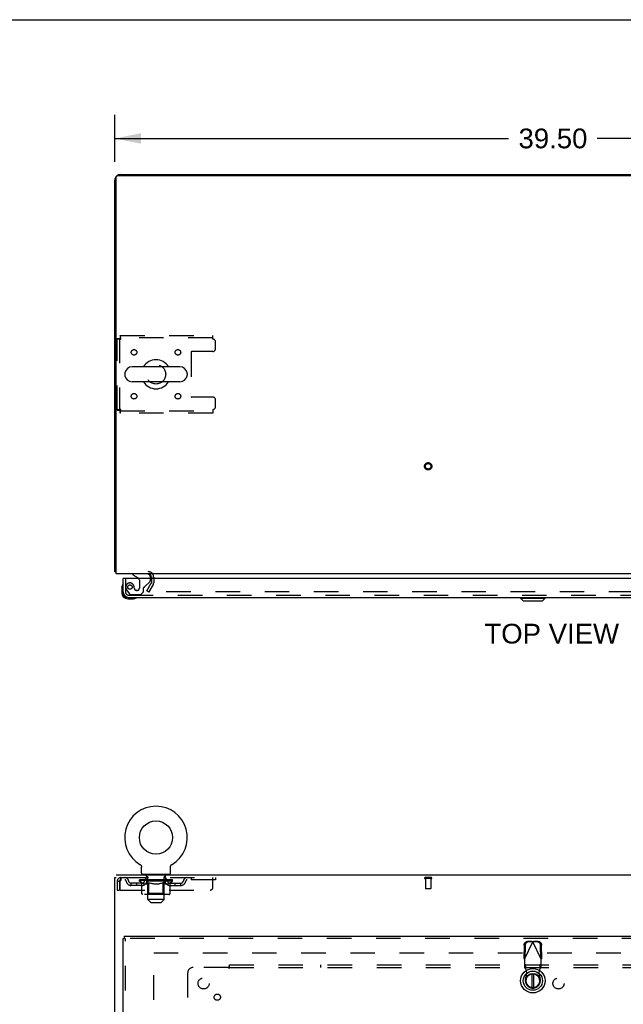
# Model space of a CAD drawing. Header units: inches. Extents: x 0 to 202, y 0 to 130.
# Tile 15 of 23: x 51 to 78, y 86 to 130. Entities that reach past the tile are written whole.
import ezdxf

# ---------------------------------------------------------------- set-up
doc = ezdxf.new("R2010")
doc.units = ezdxf.units.IN
doc.header["$LTSCALE"] = 11.084473
doc.header["$MEASUREMENT"] = 0
doc.linetypes.add('HIDDEN', pattern=[0.2, 0.1, -0.1])
doc.layers.get('0').update_dxf_attribs({"linetype": 'CONTINUOUS'})
for name, color, linetype in [('DEFAULT_2', 8, 'HIDDEN'), ('DIMENSIONS', 7, 'CONTINUOUS'), ('DOOR_ASSEMBLY', 7, 'CONTINUOUS'), ('SUBPANEL', 7, 'CONTINUOUS')]:
    doc.layers.add(name, color=color, linetype=linetype)
doc.styles.get("Standard").update_dxf_attribs({"font": 'arial.ttf'})
doc.dimstyles.new('DIMSTYLE_1', dxfattribs={"dimtxt": 0.889129, "dimasz": 1.185505, "dimexe": 0.09, "dimexo": 0.07, "dimgap": 0.0375, "dimtad": 0, "dimtih": 1, "dimtoh": 1, "dimzin": 4, "dimdsep": 46, "dimtxsty": 'Standard', "dimblk": '_FILLED', "dimblk1": '_FILLED', "dimblk2": '_FILLED', "dimcen": 0.09, "dimadec": 3, "dimazin": 1, "dimtfac": 1, "dimtdec": 3, "dimtofl": 0, "dimtmove": 0, "dimatfit": 3, "dimldrblk": '_FILLED', "dimfxl": 0, "dimtolj": 1, "dimtzin": 4, "dimarcsym": 0})

# ---------------------------------------------------------------- blocks, each defined once
blk = doc.blocks.new('_FILLED')
at = {"color": 0, "linetype": 'ByBlock'}
blk.add_solid([(0, 0), (-1, 0.2), (-1, -0.2)], dxfattribs=at)
blk = doc.blocks.new('*D1')
at = {"layer": 'DIMENSIONS', "color": 2, "linetype": 'Continuous'}
for p, q in [((55.35, 124.006), (55.35, 126.12)), ((94.85, 124.006), (94.85, 126.12)), ((55.35, 125.053), (73.102, 125.053)), ((94.85, 125.053), (77.098, 125.053))]:
    blk.add_line(p, q, dxfattribs=at)
at = {"layer": 'DIMENSIONS', "color": 2, "linetype": 'Continuous', "xscale": 1.1855051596, "yscale": 1.1855051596, "zscale": 1.1855051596, "rotation": 180}
blk.add_blockref('_FILLED', (55.35, 125.053), dxfattribs=at)
at = {"layer": 'DIMENSIONS', "color": 2, "linetype": 'Continuous', "xscale": 1.1855051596, "yscale": 1.1855051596, "zscale": 1.1855051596}
blk.add_blockref('_FILLED', (94.85, 125.053), dxfattribs=at)
at = {"layer": 'DIMENSIONS', "color": 2, "linetype": 'Continuous', "insert": (75.1, 125.498), "char_height": 0.8891, "width": 3.10699, "attachment_point": 2, "line_spacing_factor": 0.9}
blk.add_mtext('39.50', dxfattribs=at)

msp = doc.modelspace()

# ---------------------------------------------------------------- linework, layer by layer
at = {"color": 7, "linetype": 'Continuous'}
for p, q in [((0, 130.406), (201.536, 130.406)), ((55.596, 123.422), (94.603, 123.422)), ((62.85, 123.422), (62.85, 123.37)), ((55.35, 105.526), (55.35, 123.176)), ((55.402, 105.422), (55.402, 123.308)), ((94.735, 123.37), (55.464, 123.37)), ((58.284, 114.756), (56.124, 114.756)), ((55.794, 114.46), (55.794, 114.384)), ((58.284, 114.088), (56.124, 114.088)), ((58.614, 114.46), (58.614, 114.384)), ((55.35, 105.526), (55.402, 105.526)), ((94.798, 105.422), (55.402, 105.422)), ((56.996, 105.28), (56.996, 105.218)), ((56.481, 92.33), (56.482, 92.329)), ((56.481, 92.33), (56.485, 92.328)), ((56.485, 92.328), (56.489, 92.325)), ((56.489, 92.325), (56.493, 92.322)), ((56.493, 92.322), (56.498, 92.318)), ((56.497, 92.319), (56.501, 92.315)), ((56.501, 92.315), (56.505, 92.312)), ((57.902, 92.312), (57.906, 92.315)), ((57.906, 92.315), (57.91, 92.319)), ((57.91, 92.318), (57.914, 92.322)), ((57.914, 92.322), (57.918, 92.325)), ((57.918, 92.325), (57.922, 92.328)), ((57.918, 92.325), (57.919, 92.326)), ((57.922, 92.328), (57.927, 92.33)), ((57.925, 92.329), (57.926, 92.33)), ((56.505, 92.312), (56.509, 92.308)), ((56.509, 92.308), (56.513, 92.304)), ((56.512, 92.304), (56.516, 92.3)), ((56.516, 92.3), (56.519, 92.296)), ((56.519, 92.296), (56.522, 92.292)), ((56.522, 92.292), (56.525, 92.288)), ((56.525, 92.288), (56.528, 92.283)), ((56.528, 92.284), (56.531, 92.279)), ((56.531, 92.279), (56.533, 92.274)), ((56.533, 92.275), (56.535, 92.27)), ((56.535, 92.27), (56.538, 92.265)), ((56.538, 92.265), (56.539, 92.26)), ((56.539, 92.26), (56.541, 92.255)), ((56.541, 92.255), (56.543, 92.25)), ((56.543, 92.25), (56.544, 92.245)), ((56.544, 92.245), (56.545, 92.24)), ((56.545, 92.24), (56.546, 92.235)), ((56.546, 92.235), (56.547, 92.23)), ((56.547, 92.23), (56.548, 92.225)), ((56.548, 92.225), (56.548, 92.22)), ((56.549, 92.215), (56.549, 92.21)), ((56.549, 91.929), (56.549, 92.21)), ((57.859, 92.22), (57.86, 92.225)), ((57.859, 92.215), (57.859, 92.22)), ((57.859, 92.21), (57.859, 92.215)), ((57.859, 91.929), (57.859, 92.21)), ((57.86, 92.23), (57.861, 92.235)), ((57.86, 92.225), (57.86, 92.23)), ((57.861, 92.235), (57.862, 92.24)), ((57.862, 92.24), (57.863, 92.245)), ((57.863, 92.245), (57.865, 92.25)), ((57.865, 92.25), (57.866, 92.255)), ((57.866, 92.255), (57.868, 92.26)), ((57.868, 92.26), (57.87, 92.265)), ((57.87, 92.265), (57.872, 92.27)), ((57.872, 92.27), (57.874, 92.275)), ((57.874, 92.274), (57.877, 92.279)), ((57.877, 92.279), (57.879, 92.284)), ((57.879, 92.283), (57.882, 92.288)), ((57.882, 92.288), (57.885, 92.292)), ((57.885, 92.292), (57.888, 92.296)), ((57.888, 92.296), (57.892, 92.3)), ((57.892, 92.3), (57.895, 92.304)), ((57.895, 92.304), (57.899, 92.308)), ((57.898, 92.308), (57.902, 92.312)), ((55.35, 7.943), (55.35, 91.735)), ((55.35, 91.735), (55.402, 91.735)), ((94.798, 91.839), (55.402, 91.839)), ((56.609, 91.869), (56.609, 91.839)), ((57.799, 91.869), (56.609, 91.869)), ((57.799, 91.869), (57.799, 91.839))]:
    msp.add_line(p, q, dxfattribs=at)
for points in [[(55.377, 105.512), (55.374, 105.513), (55.37, 105.513), (55.367, 105.514), (55.364, 105.515), (55.362, 105.516), (55.359, 105.517), (55.357, 105.518), (55.355, 105.519), (55.353, 105.52), (55.352, 105.521), (55.351, 105.522), (55.35, 105.523), (55.35, 105.525), (55.35, 105.526)], [(55.402, 105.506), (55.402, 105.506), (55.397, 105.508), (55.393, 105.509), (55.389, 105.51), (55.385, 105.51), (55.377, 105.512)], [(56.548, 92.22), (56.549, 92.215), (56.549, 92.21)]]:
    msp.add_lwpolyline(points, dxfattribs=at)
msp.add_circle((57.204, 93.541), 0.75, dxfattribs=at)
for centre, radius, start, end in [((55.596, 123.176), 0.246, 90, 130.1054), ((55.596, 123.176), 0.246, 139.8946, 180), ((55.464, 123.308), 0.0625, 90, 180), ((57.204, 114.422), 0.655, 30.674, 149.326), ((56.124, 114.422), 0.334, 90, 167.5716), ((58.284, 114.422), 0.334, 12.4284, 90), ((55.951, 114.46), 0.157, 167.5716, 180), ((55.951, 114.384), 0.157, 180, 192.4284), ((56.124, 114.422), 0.334, 192.4284, 270), ((57.204, 114.422), 0.655, 210.674, 329.326), ((58.284, 114.422), 0.334, 270, 347.5716), ((58.457, 114.46), 0.157, 0, 12.4284), ((58.457, 114.384), 0.157, 347.5716, 360), ((56.853, 105.28), 0.142, 0, 90), ((57.204, 93.541), 1.41, 300.818, 239.182), ((56.609, 91.929), 0.06, 180, 270), ((57.799, 91.929), 0.06, 270, 360)]:
    msp.add_arc(centre, radius, start, end, dxfattribs=at)
at = {"layer": 'DEFAULT_2', "color": 8, "linetype": 'HIDDEN'}
for p, q in [((55.454, 112.806), (55.454, 116.038)), ((55.454, 116.038), (55.558, 116.038)), ((55.558, 116.038), (55.558, 112.806)), ((55.588, 116.172), (55.588, 116.068)), ((55.588, 116.172), (59.766, 116.172)), ((59.766, 116.068), (55.588, 116.068)), ((59.766, 116.005), (59.766, 116.172)), ((59.891, 115.578), (59.891, 115.88)), ((58.791, 115.423), (58.791, 113.421)), ((59.766, 115.453), (58.821, 115.453)), ((59.766, 113.391), (58.821, 113.391)), ((59.891, 112.964), (59.891, 113.266)), ((55.454, 112.806), (55.558, 112.806)), ((55.588, 112.672), (55.588, 112.776)), ((55.588, 112.776), (59.766, 112.776)), ((59.766, 112.839), (59.766, 112.672)), ((59.766, 112.672), (55.588, 112.672)), ((56.996, 105.218), (56.996, 105.018)), ((57.1, 105.28), (57.1, 105.018)), ((56.795, 104.662), (56.991, 105.001)), ((57.081, 104.949), (56.885, 104.61)), ((57.081, 104.949), (56.899, 104.635)), ((56.795, 104.662), (56.885, 104.61)), ((92.032, 104.61), (56.917, 104.61)), ((56.481, 92.33), (56.481, 92.33)), ((56.488, 92.326), (56.489, 92.325)), ((57.927, 92.33), (57.927, 92.33)), ((57.927, 92.33), (57.927, 92.33)), ((55.454, 91.568), (55.454, 91.173)), ((55.454, 91.568), (55.558, 91.568)), ((55.558, 91.568), (55.558, 91.173)), ((55.588, 91.173), (55.588, 91.568)), ((55.621, 91.735), (55.621, 91.631)), ((55.621, 91.735), (59.891, 91.735)), ((59.891, 91.631), (55.621, 91.631)), ((56.089, 91.38), (56.089, 91.484)), ((56.572, 91.484), (56.089, 91.484)), ((56.339, 91.38), (56.339, 91.484)), ((56.46, 91.576), (56.46, 91.631)), ((56.568, 91.501), (56.46, 91.576)), ((57.947, 91.576), (56.46, 91.576)), ((56.472, 91.623), (56.472, 91.631)), ((56.482, 91.619), (56.482, 91.623)), ((56.482, 91.619), (57.925, 91.619)), ((56.493, 91.619), (56.493, 91.623)), ((56.494, 91.619), (56.494, 91.623)), ((56.505, 91.623), (56.505, 91.631)), ((56.525, 91.619), (56.525, 91.623)), ((56.527, 91.619), (56.527, 91.623)), ((56.56, 91.623), (56.56, 91.631)), ((56.568, 91.021), (56.568, 91.501)), ((56.568, 91.501), (56.588, 91.487)), ((56.577, 91.619), (56.577, 91.623)), ((56.58, 91.619), (56.58, 91.623)), ((56.817, 91.623), (56.588, 91.623)), ((56.608, 91.476), (56.588, 91.488)), ((56.627, 91.466), (56.607, 91.476)), ((56.646, 91.457), (56.627, 91.466)), ((56.634, 91.623), (56.634, 91.631)), ((56.636, 91.619), (56.636, 91.623)), ((56.636, 91.619), (56.636, 91.623)), ((56.639, 91.619), (56.639, 91.623)), ((56.665, 91.451), (56.646, 91.458)), ((56.649, 91.619), (56.649, 91.623)), ((56.649, 91.619), (56.649, 91.623)), ((56.653, 91.619), (56.653, 91.623)), ((56.656, 91.619), (56.656, 91.624)), ((56.66, 91.619), (56.66, 91.623)), ((56.684, 91.446), (56.665, 91.451)), ((56.679, 91.619), (56.679, 91.623)), ((56.77, 91.446), (56.684, 91.446)), ((56.698, 91.619), (56.698, 91.623)), ((56.7, 91.619), (56.7, 91.626)), ((56.726, 91.623), (56.726, 91.631)), ((56.726, 91.619), (56.726, 91.623)), ((56.737, 91.619), (56.737, 91.623)), ((56.742, 91.619), (56.742, 91.623)), ((56.75, 91.619), (56.75, 91.623)), ((56.766, 91.631), (56.766, 91.735)), ((56.766, 91.619), (56.766, 91.628)), ((56.77, 91.446), (56.789, 91.451)), ((56.774, 91.779), (56.774, 91.859)), ((56.841, 91.769), (56.784, 91.769)), ((56.787, 91.619), (56.787, 91.623)), ((56.789, 91.619), (56.789, 91.623)), ((56.808, 91.458), (56.789, 91.451)), ((56.827, 91.466), (56.808, 91.457)), ((56.817, 91.619), (56.817, 91.623)), ((56.846, 91.476), (56.827, 91.466)), ((56.895, 91.623), (56.83, 91.623)), ((56.832, 91.623), (56.832, 91.631)), ((56.838, 91.024), (56.838, 91.573)), ((56.839, 90.749), (56.839, 91.759)), ((56.84, 91.619), (56.84, 91.623)), ((56.846, 91.619), (56.846, 91.623)), ((56.866, 91.488), (56.846, 91.476)), ((56.852, 91.619), (56.852, 91.629)), ((56.86, 91.619), (56.86, 91.623)), ((56.886, 91.501), (56.866, 91.487)), ((56.871, 91.619), (56.871, 91.623)), ((56.886, 91.021), (56.886, 91.501)), ((56.886, 91.501), (56.926, 91.487)), ((56.895, 91.619), (56.895, 91.623)), ((56.983, 91.623), (56.92, 91.623)), ((56.965, 91.476), (56.926, 91.488)), ((56.944, 91.619), (56.944, 91.623)), ((56.949, 91.623), (56.949, 91.631)), ((56.954, 91.619), (56.954, 91.623)), ((56.957, 91.619), (56.957, 91.63)), ((56.96, 91.619), (56.96, 91.623)), ((57.004, 91.466), (56.965, 91.476)), ((56.969, 91.619), (56.969, 91.623)), ((56.983, 91.619), (56.983, 91.623)), ((57.042, 91.457), (57.003, 91.466)), ((57.077, 91.623), (57.02, 91.623)), ((57.036, 91.619), (57.036, 91.623)), ((57.08, 91.451), (57.042, 91.458)), ((57.069, 91.623), (57.204, 91.631)), ((57.075, 91.623), (57.075, 91.631)), ((57.075, 91.623), (57.075, 91.631)), ((57.075, 91.631), (57.075, 91.631)), ((57.075, 91.619), (57.075, 91.623)), ((57.077, 91.619), (57.077, 91.623)), ((57.08, 91.619), (57.08, 91.624)), ((57.118, 91.446), (57.08, 91.451)), ((57.082, 91.619), (57.082, 91.623)), ((57.289, 91.446), (57.118, 91.446)), ((57.176, 91.623), (57.125, 91.623)), ((57.133, 91.619), (57.133, 91.623)), ((57.176, 91.619), (57.176, 91.623)), ((57.201, 91.623), (57.2, 91.623)), ((57.2, 91.619), (57.2, 91.623)), ((57.201, 91.619), (57.201, 91.623)), ((57.204, 91.623), (57.204, 91.631)), ((57.204, 91.631), (57.338, 91.623)), ((57.207, 91.619), (57.207, 91.623)), ((57.207, 91.619), (57.207, 91.623)), ((57.207, 91.623), (57.207, 91.623)), ((57.232, 91.619), (57.232, 91.623)), ((57.232, 91.623), (57.283, 91.623)), ((57.275, 91.619), (57.275, 91.623)), ((57.289, 91.446), (57.328, 91.451)), ((57.326, 91.619), (57.326, 91.623)), ((57.327, 91.619), (57.327, 91.624)), ((57.366, 91.458), (57.327, 91.451)), ((57.33, 91.619), (57.33, 91.623)), ((57.33, 91.623), (57.388, 91.623)), ((57.332, 91.623), (57.332, 91.631)), ((57.332, 91.631), (57.333, 91.631)), ((57.332, 91.619), (57.332, 91.623)), ((57.333, 91.623), (57.333, 91.631)), ((57.404, 91.466), (57.365, 91.457)), ((57.372, 91.619), (57.372, 91.623)), ((57.443, 91.476), (57.403, 91.466)), ((57.425, 91.619), (57.425, 91.623)), ((57.425, 91.623), (57.487, 91.623)), ((57.438, 91.619), (57.438, 91.623)), ((57.482, 91.488), (57.442, 91.476)), ((57.447, 91.619), (57.447, 91.623)), ((57.451, 91.619), (57.451, 91.63)), ((57.454, 91.619), (57.454, 91.623)), ((57.458, 91.623), (57.458, 91.631)), ((57.463, 91.619), (57.463, 91.623)), ((57.522, 91.501), (57.481, 91.487)), ((57.512, 91.619), (57.512, 91.623)), ((57.512, 91.623), (57.578, 91.623)), ((57.522, 91.021), (57.522, 91.501)), ((57.522, 91.501), (57.542, 91.487)), ((57.536, 91.619), (57.536, 91.623)), ((57.561, 91.476), (57.541, 91.488)), ((57.547, 91.619), (57.547, 91.623)), ((57.555, 91.619), (57.555, 91.629)), ((57.581, 91.466), (57.561, 91.476)), ((57.562, 91.619), (57.562, 91.623)), ((57.624, 91.769), (57.566, 91.769)), ((57.567, 91.619), (57.567, 91.623)), ((57.569, 90.749), (57.569, 91.759)), ((57.57, 91.024), (57.57, 91.573)), ((57.575, 91.623), (57.575, 91.631)), ((57.6, 91.457), (57.58, 91.466)), ((57.591, 91.619), (57.591, 91.623)), ((57.591, 91.623), (57.947, 91.623)), ((57.619, 91.451), (57.599, 91.458)), ((57.618, 91.619), (57.618, 91.623)), ((57.638, 91.446), (57.619, 91.451)), ((57.621, 91.619), (57.621, 91.623)), ((57.634, 91.779), (57.634, 91.859)), ((57.723, 91.446), (57.638, 91.446)), ((57.641, 91.631), (57.641, 91.735)), ((57.641, 91.619), (57.641, 91.628)), ((57.657, 91.619), (57.657, 91.623)), ((57.665, 91.619), (57.665, 91.623)), ((57.67, 91.619), (57.67, 91.623)), ((57.682, 91.623), (57.682, 91.631)), ((57.682, 91.619), (57.682, 91.623)), ((57.708, 91.619), (57.708, 91.626)), ((57.71, 91.619), (57.71, 91.623)), ((57.723, 91.446), (57.742, 91.451)), ((57.728, 91.619), (57.728, 91.623)), ((57.762, 91.458), (57.742, 91.451)), ((57.747, 91.619), (57.747, 91.623)), ((57.751, 91.619), (57.751, 91.624)), ((57.754, 91.619), (57.754, 91.623)), ((57.758, 91.619), (57.758, 91.623)), ((57.759, 91.619), (57.759, 91.623)), ((57.781, 91.466), (57.761, 91.457)), ((57.768, 91.619), (57.768, 91.623)), ((57.771, 91.619), (57.771, 91.623)), ((57.772, 91.619), (57.772, 91.623)), ((57.773, 91.623), (57.773, 91.631)), ((57.8, 91.476), (57.78, 91.466)), ((57.82, 91.488), (57.8, 91.476)), ((57.806, 91.627), (57.946, 91.628)), ((57.806, 91.623), (57.806, 91.627)), ((57.839, 91.501), (57.819, 91.487)), ((57.827, 91.619), (57.827, 91.623)), ((57.83, 91.619), (57.83, 91.623)), ((57.835, 91.484), (58.318, 91.484)), ((57.839, 91.501), (57.947, 91.576)), ((57.839, 91.021), (57.839, 91.501)), ((57.848, 91.623), (57.848, 91.631)), ((57.881, 91.619), (57.881, 91.623)), ((57.883, 91.619), (57.883, 91.623)), ((57.902, 91.623), (57.902, 91.631)), ((57.914, 91.619), (57.914, 91.623)), ((57.915, 91.619), (57.915, 91.623)), ((57.925, 91.619), (57.925, 91.623)), ((57.936, 91.623), (57.936, 91.631)), ((57.946, 91.623), (57.946, 91.628)), ((57.947, 91.576), (57.947, 91.623)), ((58.068, 91.38), (58.068, 91.484)), ((58.318, 91.38), (58.318, 91.484)), ((58.791, 91.735), (58.791, 91.631)), ((59.766, 91.298), (59.766, 91.735)), ((59.891, 91.735), (59.891, 91.631)), ((69.617, 91.735), (69.333, 91.735)), ((69.617, 91.692), (69.333, 91.692)), ((69.351, 91.692), (69.351, 91.245)), ((69.599, 91.692), (69.599, 91.245)), ((55.454, 91.173), (55.558, 91.173)), ((55.588, 91.173), (59.641, 91.173)), ((56.572, 91.38), (56.089, 91.38)), ((56.838, 91.024), (56.791, 90.978)), ((57.57, 91.024), (56.838, 91.024)), ((56.899, 90.983), (56.896, 90.986)), ((57.57, 91.024), (57.616, 90.978)), ((57.835, 91.38), (58.318, 91.38)), ((69.589, 91.235), (69.361, 91.235)), ((57.789, 90.978), (56.618, 90.978)), ((56.969, 90.619), (56.839, 90.749)), ((57.569, 90.749), (56.839, 90.749)), ((56.905, 90.979), (56.902, 90.981)), ((56.908, 90.978), (56.905, 90.979)), ((56.911, 90.978), (56.908, 90.978)), ((56.969, 90.619), (57.439, 90.619)), ((57.439, 90.619), (57.569, 90.749)), ((57.1, 15.287), (57.1, 88.391)), ((57.1, 88.339), (91.85, 88.339))]:
    msp.add_line(p, q, dxfattribs=at)
for points in [[(55.454, 116.038), (55.455, 116.036), (55.458, 116.034), (55.463, 116.031), (55.47, 116.029), (55.479, 116.026), (55.49, 116.024), (55.503, 116.022), (55.517, 116.019), (55.532, 116.017), (55.548, 116.015), (55.566, 116.012), (55.584, 116.01), (55.602, 116.008), (55.621, 116.005)], [(55.558, 116.038), (55.558, 116.036), (55.559, 116.034), (55.561, 116.031), (55.564, 116.029), (55.567, 116.026), (55.571, 116.024), (55.576, 116.022), (55.581, 116.019), (55.587, 116.017), (55.593, 116.015), (55.6, 116.012), (55.607, 116.01), (55.614, 116.008), (55.621, 116.005)], [(55.621, 116.005), (55.618, 116.024), (55.616, 116.042), (55.614, 116.06), (55.611, 116.078), (55.609, 116.094), (55.607, 116.109), (55.604, 116.123), (55.602, 116.136), (55.6, 116.147), (55.597, 116.156), (55.595, 116.163), (55.592, 116.168), (55.59, 116.171), (55.588, 116.172)], [(55.621, 116.005), (55.618, 116.012), (55.616, 116.019), (55.614, 116.026), (55.611, 116.033), (55.609, 116.039), (55.607, 116.045), (55.604, 116.05), (55.602, 116.054), (55.6, 116.059), (55.597, 116.062), (55.595, 116.065), (55.592, 116.067), (55.59, 116.068), (55.588, 116.068)], [(55.621, 112.839), (55.602, 112.837), (55.584, 112.835), (55.566, 112.832), (55.548, 112.83), (55.532, 112.827), (55.517, 112.825), (55.503, 112.823), (55.49, 112.82), (55.479, 112.818), (55.47, 112.816), (55.463, 112.813), (55.458, 112.811), (55.455, 112.809), (55.454, 112.806)], [(55.621, 112.839), (55.614, 112.837), (55.607, 112.835), (55.6, 112.832), (55.593, 112.83), (55.587, 112.827), (55.581, 112.825), (55.576, 112.823), (55.571, 112.82), (55.567, 112.818), (55.564, 112.816), (55.561, 112.813), (55.559, 112.811), (55.558, 112.809), (55.558, 112.806)], [(55.588, 112.672), (55.59, 112.673), (55.592, 112.676), (55.595, 112.682), (55.597, 112.689), (55.6, 112.698), (55.602, 112.709), (55.604, 112.721), (55.607, 112.735), (55.609, 112.75), (55.611, 112.767), (55.614, 112.784), (55.616, 112.802), (55.618, 112.821), (55.621, 112.839)], [(55.588, 112.776), (55.59, 112.777), (55.592, 112.778), (55.595, 112.78), (55.597, 112.782), (55.6, 112.786), (55.602, 112.79), (55.604, 112.795), (55.607, 112.8), (55.609, 112.806), (55.611, 112.812), (55.614, 112.818), (55.616, 112.825), (55.618, 112.832), (55.621, 112.839)], [(56.899, 104.635), (56.899, 104.633), (56.898, 104.631), (56.898, 104.63), (56.897, 104.628), (56.897, 104.627)], [(56.897, 104.627), (56.897, 104.626), (56.898, 104.624), (56.898, 104.623), (56.898, 104.621), (56.899, 104.619), (56.9, 104.618), (56.901, 104.616), (56.903, 104.615), (56.904, 104.614), (56.906, 104.613), (56.908, 104.612)], [(56.917, 104.61), (56.915, 104.61), (56.913, 104.61), (56.911, 104.611), (56.909, 104.611), (56.908, 104.612)], [(55.621, 91.735), (55.618, 91.734), (55.616, 91.731), (55.614, 91.726), (55.611, 91.718), (55.609, 91.709), (55.607, 91.699), (55.604, 91.686), (55.602, 91.672), (55.6, 91.657), (55.597, 91.64), (55.595, 91.623), (55.592, 91.605), (55.59, 91.587), (55.588, 91.568)], [(55.621, 91.631), (55.618, 91.631), (55.616, 91.629), (55.614, 91.627), (55.611, 91.625), (55.609, 91.621), (55.607, 91.617), (55.604, 91.613), (55.602, 91.607), (55.6, 91.602), (55.597, 91.595), (55.595, 91.589), (55.592, 91.582), (55.59, 91.575), (55.588, 91.568)], [(56.618, 90.978), (56.612, 90.978), (56.606, 90.979), (56.6, 90.981), (56.595, 90.983), (56.589, 90.986), (56.584, 90.989), (56.58, 90.993), (56.576, 90.998), (56.573, 91.003), (56.57, 91.009), (56.569, 91.015), (56.568, 91.021)], [(56.887, 91.009), (56.886, 91.015), (56.886, 91.021)], [(56.888, 91.003), (56.887, 91.009), (56.886, 91.015), (56.886, 91.021)], [(56.902, 90.981), (56.899, 90.983), (56.896, 90.986), (56.894, 90.989), (56.892, 90.993), (56.89, 90.998), (56.888, 91.003)], [(56.894, 90.989), (56.892, 90.993), (56.89, 90.998)], [(57.497, 90.978), (57.5, 90.978), (57.503, 90.979), (57.505, 90.981), (57.508, 90.983), (57.511, 90.986), (57.514, 90.989), (57.516, 90.993), (57.518, 90.998), (57.519, 91.003), (57.521, 91.009), (57.521, 91.015), (57.522, 91.021)], [(57.789, 90.978), (57.795, 90.978), (57.801, 90.979), (57.807, 90.981), (57.813, 90.983), (57.818, 90.986), (57.823, 90.989), (57.828, 90.993), (57.832, 90.998), (57.835, 91.003), (57.837, 91.009), (57.839, 91.015), (57.839, 91.021)]]:
    msp.add_lwpolyline(points, dxfattribs=at)
for centre, radius in [((56.214, 115.412), 0.125), ((58.193, 115.412), 0.125), ((57.204, 114.422), 0.438), ((56.214, 113.433), 0.125), ((58.193, 113.433), 0.125), ((69.475, 110.276), 0.164), ((69.475, 110.276), 0.124)]:
    msp.add_circle(centre, radius, dxfattribs=at)
for centre, radius, start, end in [((59.766, 115.88), 0.125, 0, 90), ((58.821, 115.423), 0.03, 90, 180), ((59.766, 115.578), 0.125, 270, 360), ((58.821, 113.421), 0.03, 180, 270), ((59.766, 113.266), 0.125, 0, 90), ((59.766, 112.964), 0.125, 270, 360), ((56.853, 105.28), 0.246, 0, 90), ((56.963, 105.018), 0.033, 330, 360), ((56.963, 105.018), 0.137, 330, 360), ((55.621, 91.568), 0.167, 90, 180), ((55.621, 91.568), 0.063, 90, 180), ((55.8, 91.568), 0.167, 8.0716, 90), ((55.801, 91.569), 0.0625, 7.9863, 90), ((56.089, 91.609), 0.229, 187.9863, 270), ((56.089, 91.609), 0.125, 188.0716, 270), ((56.572, 91.609), 0.125, 270, 351.9284), ((56.572, 91.609), 0.229, 270, 352.0137), ((56.861, 91.568), 0.167, 90, 171.9284), ((56.764, 91.859), 0.01, 0, 90), ((56.784, 91.779), 0.01, 180, 270), ((56.791, 91.573), 0.0466, 0, 90), ((56.861, 91.569), 0.0625, 90, 172.0137), ((56.829, 91.759), 0.01, 0, 90), ((57.546, 91.568), 0.167, 8.0716, 90), ((57.547, 91.569), 0.0625, 7.9863, 90), ((57.579, 91.759), 0.01, 90, 180), ((57.616, 91.573), 0.0466, 90, 180), ((57.835, 91.609), 0.229, 187.9863, 270), ((57.624, 91.779), 0.01, 270, 360), ((57.644, 91.859), 0.01, 90, 180), ((57.835, 91.609), 0.125, 188.0716, 270), ((58.318, 91.609), 0.125, 270, 351.9284), ((58.318, 91.609), 0.229, 270, 352.0137), ((58.607, 91.568), 0.167, 90, 171.9284), ((58.607, 91.569), 0.0625, 90, 172.0137), ((69.333, 91.714), 0.0215, 90, 270), ((69.617, 91.714), 0.0215, 270, 90), ((59.641, 91.298), 0.125, 270, 360), ((69.361, 91.245), 0.01, 180, 270), ((69.589, 91.245), 0.01, 270, 360)]:
    msp.add_arc(centre, radius, start, end, dxfattribs=at)
for centre, major_axis, ratio, start_param, end_param in [((57.204, 91.631), (0.743, 0.008), 0.059247, 2.966439, 3.140971), ((56.437, 91.617), (0.232, 0), 0.060167, 0.426548, 1.470503), ((57.204, 91.631), (0.744, 0), 0.060167, 3.141593, 3.316126), ((56.437, 91.609), (0.232, 0.002), 0.059247, 1.374323, 1.469882), ((57.204, 91.631), (0.743, 0.015), 0.056515, 2.79136, 2.965893), ((56.409, 91.617), (0.232, 0.002), 0.059247, 0.251393, 1.295349), ((56.489, 91.617), (0.232, -0.002), 0.059247, 0.601702, 1.645657), ((57.204, 91.631), (0.743, -0.008), 0.059247, -2.966439, -2.791906), ((56.489, 91.609), (0.232, 0), 0.060167, 1.549477, 1.645036), ((56.409, 91.609), (0.232, 0.005), 0.056515, 1.199244, 1.294804), ((56.493, 91.612), (0.192, 0.002), 0.059247, 1.051627, 1.625044), ((56.47, 91.612), (0.192, 0.004), 0.056515, 0.876548, 1.449966), ((56.537, 91.612), (0.192, 0), 0.060167, 1.226781, 1.800198), ((57.204, 91.631), (0.743, 0.022), 0.052059, 2.616423, 2.790956), ((56.404, 91.617), (0.232, 0.005), 0.056515, 0.076315, 1.120271), ((56.562, 91.617), (0.232, -0.005), 0.056515, 0.77678, 1.820736), ((57.204, 91.631), (0.743, -0.015), 0.056515, -2.79136, -2.616827), ((56.562, 91.609), (0.232, -0.002), 0.059247, 1.724631, 1.82019), ((56.404, 91.609), (0.232, 0.007), 0.052059, 1.024308, 1.119867), ((56.469, 91.612), (0.192, 0.006), 0.052059, 0.701611, 1.275029), ((56.602, 91.612), (0.192, -0.002), 0.059247, 1.401935, 1.975352), ((57.204, 91.631), (0.743, 0.029), 0.046022, 2.441677, 2.61621), ((56.655, 91.617), (0.232, -0.007), 0.052059, 0.951717, 1.995673), ((56.424, 91.617), (0.232, 0.007), 0.052059, -0.098622, 0.945334), ((57.204, 91.631), (0.743, -0.022), 0.052059, -2.616423, -2.441891), ((56.655, 91.609), (0.232, -0.005), 0.056515, 1.899709, 1.995269), ((56.424, 91.609), (0.232, 0.009), 0.046022, 0.849561, 0.945121), ((56.49, 91.612), (0.192, 0.007), 0.046022, 0.526865, 1.100283), ((56.686, 91.612), (0.192, -0.004), 0.056515, 1.577013, 2.150431), ((57.204, 91.631), (0.743, 0.034), 0.038593, 2.267147, 2.44168), ((56.765, 91.617), (0.232, -0.009), 0.046022, 1.126463, 2.170419), ((56.468, 91.617), (0.232, 0.009), 0.046022, -0.273368, 0.770588), ((57.204, 91.631), (0.743, -0.029), 0.046022, -2.441677, -2.267144), ((56.765, 91.609), (0.232, -0.007), 0.052059, 2.074646, 2.170205), ((56.468, 91.609), (0.232, 0.011), 0.038593, 0.675031, 0.77059), ((56.534, 91.612), (0.192, 0.009), 0.038593, 0.352335, 0.925752), ((56.785, 91.612), (0.192, -0.006), 0.052059, 1.75195, 2.325367), ((57.204, 91.631), (0.743, 0.039), 0.030002, 2.09283, 2.267363), ((56.888, 91.617), (0.232, -0.011), 0.038593, 1.300994, 2.344949), ((56.534, 91.617), (0.232, 0.011), 0.038593, -0.447899, 0.596057), ((57.204, 91.631), (0.743, -0.034), 0.038593, -2.267147, -2.092614), ((56.888, 91.609), (0.232, -0.009), 0.046022, 2.249392, 2.344952), ((56.534, 91.609), (0.232, 0.012), 0.030002, 0.500714, 0.596274), ((56.597, 91.612), (0.192, 0.01), 0.030002, 0.178018, 0.751436), ((56.896, 91.612), (0.192, -0.007), 0.046022, 1.926696, 2.500114), ((56.621, 91.617), (0.232, 0.012), 0.030002, -0.622215, 0.421741), ((57.204, 91.631), (0.743, 0.042), 0.020513, 1.918702, 2.093235), ((57.02, 91.617), (0.232, -0.012), 0.030002, 1.47531, 2.519266), ((57.204, 91.631), (0.743, -0.039), 0.030002, -2.09283, -1.918297), ((57.02, 91.609), (0.232, -0.011), 0.038593, 2.423923, 2.519482), ((56.621, 91.609), (0.232, 0.013), 0.020513, 0.326586, 0.422146), ((56.679, 91.612), (0.192, 0.011), 0.020513, 0.00389, 0.577307), ((57.017, 91.612), (0.192, -0.009), 0.038593, 2.101227, 2.674644), ((56.725, 91.617), (0.232, 0.013), 0.020513, -0.796343, 0.247613), ((57.204, 91.631), (0.743, 0.044), 0.010411, 1.744712, 1.919245), ((57.158, 91.617), (0.232, -0.013), 0.020513, 1.649438, 2.693394), ((57.204, 91.631), (0.743, -0.042), 0.020513, -1.918702, -1.744169), ((57.158, 91.609), (0.232, -0.012), 0.030002, 2.598239, 2.693799), ((56.725, 91.609), (0.232, 0.014), 0.010411, 0.152596, 0.248156), ((56.777, 91.612), (0.192, 0.011), 0.010411, 6.113086, 6.686503), ((57.144, 91.612), (0.192, -0.01), 0.030002, 2.275543, 2.848961), ((56.843, 91.617), (0.232, 0.014), 0.010411, -0.970333, -0.000837), ((57.298, 91.617), (0.232, -0.014), 0.010411, 1.823428, 2.867384), ((57.204, 91.631), (0.743, -0.044), 0.010411, -1.744712, -1.570179), ((57.298, 91.609), (0.232, -0.013), 0.020513, 2.772368, 2.867927), ((57.272, 91.612), (0.192, -0.011), 0.020513, 2.449671, 3.023089), ((57.11, 91.617), (0.232, 0.014), 0.010411, 0.274209, 1.318165), ((57.009, 91.612), (0.192, 0.011), 0.010411, -0.000452, 0.517932), ((56.973, 91.609), (0.232, 0.014), 0.010411, 0.099676, 0.195236), ((57.204, 91.631), (0.743, 0.044), 0.010411, -1.571413, -1.39688), ((57.434, 91.609), (0.232, -0.014), 0.010411, 2.946357, 3.041917), ((57.399, 91.612), (0.192, -0.011), 0.010411, 2.623661, 3.142044), ((57.249, 91.617), (0.232, 0.013), 0.020513, 0.448199, 1.492154), ((57.135, 91.612), (0.192, 0.011), 0.020513, 0.118504, 0.691921), ((57.11, 91.609), (0.232, 0.013), 0.020513, 0.273666, 0.369225), ((57.564, 91.617), (0.232, -0.014), 0.010411, -3.140756, -2.17126), ((57.204, 91.631), (0.743, 0.042), 0.020513, -1.397424, -1.222891), ((57.204, 91.631), (0.743, -0.044), 0.010411, 1.222347, 1.39688), ((57.387, 91.617), (0.232, 0.012), 0.030002, 0.622327, 1.666283), ((57.264, 91.612), (0.192, 0.01), 0.030002, 0.292632, 0.86605), ((57.63, 91.612), (0.192, -0.011), 0.010411, 2.738275, 3.311692), ((57.683, 91.617), (0.232, -0.013), 0.020513, 2.89398, 3.937936), ((57.249, 91.609), (0.232, 0.012), 0.030002, 0.447794, 0.543354), ((57.683, 91.609), (0.232, -0.014), 0.010411, 2.893437, 2.988996), ((57.204, 91.631), (0.743, 0.039), 0.030002, -1.223295, -1.048762), ((57.204, 91.631), (0.743, -0.042), 0.020513, 1.048358, 1.222891), ((57.52, 91.617), (0.232, 0.011), 0.038593, 0.796643, 1.840599), ((57.39, 91.612), (0.192, 0.009), 0.038593, 0.466948, 1.040366), ((57.728, 91.612), (0.192, -0.011), 0.020513, 2.564285, 3.137703), ((57.787, 91.617), (0.232, -0.012), 0.030002, 2.719852, 3.763807), ((57.643, 91.617), (0.232, 0.009), 0.046022, 0.971174, 2.01513), ((57.387, 91.609), (0.232, 0.011), 0.038593, 0.62211, 0.71767), ((57.787, 91.609), (0.232, -0.013), 0.020513, 2.719447, 2.815007), ((57.204, 91.631), (0.743, 0.034), 0.038593, -1.048979, -0.874446), ((57.204, 91.631), (0.743, -0.039), 0.030002, 0.874229, 1.048762), ((57.511, 91.612), (0.192, 0.007), 0.046022, 0.641479, 1.214897), ((57.752, 91.617), (0.232, 0.007), 0.052059, 1.14592, 2.189876), ((57.81, 91.612), (0.192, -0.01), 0.030002, 2.390157, 2.963574), ((57.873, 91.617), (0.232, -0.011), 0.038593, 2.545535, 3.589491), ((57.623, 91.612), (0.192, 0.006), 0.052059, 0.816225, 1.389643), ((57.52, 91.609), (0.232, 0.009), 0.046022, 0.796641, 0.892201), ((57.873, 91.609), (0.232, -0.012), 0.030002, 2.545319, 2.640878), ((57.845, 91.617), (0.232, 0.005), 0.056515, 1.320857, 2.364813), ((57.204, 91.631), (0.743, 0.029), 0.046022, -0.874448, -0.699915), ((57.204, 91.631), (0.743, -0.034), 0.038593, 0.699913, 0.874446), ((57.939, 91.617), (0.232, -0.009), 0.046022, 2.371005, 3.41496), ((57.874, 91.612), (0.192, -0.009), 0.038593, 2.21584, 2.789258), ((57.722, 91.612), (0.192, 0.004), 0.056515, 0.991162, 1.564579), ((57.919, 91.617), (0.232, 0.002), 0.059247, 1.495935, 2.539891), ((57.983, 91.617), (0.232, -0.007), 0.052059, 2.196258, 3.240214), ((57.917, 91.612), (0.192, -0.007), 0.046022, 2.04131, 2.614727), ((57.643, 91.609), (0.232, 0.007), 0.052059, 0.971387, 1.066947), ((57.97, 91.617), (0.232, 0), 0.060167, 2.360678, 2.715045), ((57.939, 91.609), (0.232, -0.011), 0.038593, 2.371002, 2.466562), ((58.003, 91.617), (0.232, -0.005), 0.056515, 2.021322, 3.065278), ((57.204, 91.631), (0.743, 0.022), 0.052059, -0.699702, -0.525169), ((57.204, 91.631), (0.743, -0.029), 0.046022, 0.525382, 0.699915), ((57.805, 91.612), (0.192, 0.002), 0.059247, 1.16624, 1.739658), ((57.999, 91.617), (0.232, -0.002), 0.059247, 1.846243, 2.890199), ((57.939, 91.612), (0.192, -0.006), 0.052059, 1.866564, 2.439981), ((57.87, 91.612), (0.192, 0), 0.060167, 1.341394, 1.914812), ((57.938, 91.612), (0.192, -0.004), 0.056515, 1.691627, 2.265045), ((57.915, 91.612), (0.192, -0.002), 0.059247, 1.516549, 2.089966), ((57.752, 91.609), (0.232, 0.005), 0.056515, 1.146324, 1.241883), ((57.983, 91.609), (0.232, -0.009), 0.046022, 2.196472, 2.292031), ((57.204, 91.631), (0.743, 0.015), 0.056515, -0.524765, -0.350233), ((57.204, 91.631), (0.743, -0.022), 0.052059, 0.350636, 0.525169), ((57.97, 91.609), (0.232, -0.002), 0.059247, 1.76727, 1.979233), ((57.845, 91.609), (0.232, 0.002), 0.059247, 1.321402, 1.416962), ((58.003, 91.609), (0.232, -0.007), 0.052059, 2.021726, 2.117285), ((57.204, 91.631), (0.743, 0.008), 0.059247, -0.349687, -0.175154), ((57.204, 91.631), (0.743, -0.015), 0.056515, 0.1757, 0.350233), ((57.919, 91.609), (0.232, 0), 0.060167, 1.496556, 1.592116), ((57.999, 91.609), (0.232, -0.005), 0.056515, 1.846789, 1.942348), ((57.204, 91.631), (0.743, -0.008), 0.059247, 6.276097, 6.458339), ((57.204, 91.631), (0.744, 0), 0.060167, -0.174533, -0.057527)]:
    msp.add_ellipse(centre, major_axis=major_axis, ratio=ratio, start_param=start_param, end_param=end_param, dxfattribs=at)
at = {"layer": 'DOOR_ASSEMBLY', "color": 3, "linetype": 'Continuous'}
for p, q in [((55.725, 104.611), (55.725, 105.218)), ((92.6, 105.218), (55.787, 105.218)), ((55.971, 104.364), (92.416, 104.364)), ((55.725, 84.589), (55.725, 88.985)), ((55.767, 89.089), (92.62, 89.089))]:
    msp.add_line(p, q, dxfattribs=at)
at = {"layer": 'DOOR_ASSEMBLY', "color": 7, "linetype": 'Continuous'}
for p, q in [((55.787, 105.218), (55.725, 105.218)), ((56.167, 105.422), (56.167, 105.383)), ((56.167, 105.383), (56.405, 105.245)), ((56.954, 105.218), (56.954, 105.265)), ((55.665, 104.824), (55.668, 104.861)), ((55.665, 104.824), (55.665, 104.567)), ((55.725, 104.611), (55.725, 104.567)), ((55.928, 104.364), (55.971, 104.364)), ((55.928, 104.304), (56.184, 104.304)), ((73.642, 104.325), (73.642, 104.364)), ((73.642, 104.325), (74.745, 104.325)), ((73.76, 104.207), (73.642, 104.325)), ((73.643, 104.325), (73.643, 104.364)), ((73.761, 104.207), (73.643, 104.325)), ((74.627, 104.207), (74.745, 104.325)), ((74.745, 104.325), (74.745, 104.364)), ((73.76, 104.207), (74.627, 104.207)), ((55.725, 88.985), (55.767, 88.985)), ((55.767, 89.089), (55.767, 88.985)), ((74.155, 87.401), (74.155, 86.776)), ((74.233, 86.776), (74.233, 87.401))]:
    msp.add_line(p, q, dxfattribs=at)
at = {"layer": 'DOOR_ASSEMBLY', "color": 8, "linetype": 'HIDDEN'}
for p, q in [((55.829, 105.218), (55.829, 104.611)), ((56.797, 105.422), (56.167, 105.422)), ((56.954, 105.143), (56.954, 105.218)), ((56.226, 104.779), (56.226, 104.768)), ((56.455, 105.159), (56.455, 104.779)), ((56.647, 104.615), (56.647, 104.794)), ((56.705, 104.853), (56.924, 105.072)), ((55.903, 104.667), (56.005, 104.523)), ((55.971, 104.468), (92.416, 104.468)), ((56.069, 104.489), (56.521, 104.489)), ((56.357, 104.681), (56.324, 104.681)), ((56.521, 104.489), (56.647, 104.615)), ((92.62, 88.985), (55.767, 88.985)), ((55.829, 84.434), (55.829, 88.985)), ((73.82, 88.059), (74.194, 88.846)), ((74.149, 88.86), (73.956, 88.856)), ((74.191, 88.84), (73.998, 88.837)), ((74.149, 88.86), (74.191, 88.84)), ((74.149, 88.86), (74.164, 88.855)), ((74.164, 88.855), (74.179, 88.851)), ((74.179, 88.851), (74.194, 88.846)), ((74.194, 88.846), (74.209, 88.851)), ((74.568, 88.059), (74.194, 88.846)), ((74.197, 88.84), (74.239, 88.86)), ((74.39, 88.837), (74.197, 88.84)), ((74.209, 88.851), (74.224, 88.855)), ((74.224, 88.855), (74.239, 88.86)), ((74.432, 88.856), (74.239, 88.86)), ((73.802, 88.697), (73.792, 88.107)), ((73.844, 88.678), (73.833, 88.087)), ((74.555, 88.087), (74.545, 88.678)), ((74.596, 88.107), (74.586, 88.697)), ((73.833, 88.087), (73.792, 88.107)), ((73.82, 88.059), (73.82, 87.685)), ((74.596, 88.107), (74.555, 88.087)), ((74.578, 88.075), (74.568, 88.059)), ((74.568, 87.685), (74.568, 88.059)), ((73.866, 87.799), (73.82, 87.84)), ((73.82, 87.685), (73.866, 87.644)), ((73.865, 87.148), (73.918, 87.443)), ((73.866, 87.644), (73.866, 87.799)), ((73.881, 87.64), (73.879, 87.672)), ((73.918, 87.443), (73.881, 87.64)), ((74.507, 87.64), (74.47, 87.443)), ((74.47, 87.443), (74.523, 87.148)), ((74.568, 87.84), (74.522, 87.799)), ((74.522, 87.799), (74.522, 87.644)), ((74.522, 87.644), (74.568, 87.685))]:
    msp.add_line(p, q, dxfattribs=at)
for points in [[(73.802, 88.697), (73.803, 88.713), (73.805, 88.728), (73.809, 88.743), (73.815, 88.757), (73.821, 88.771), (73.829, 88.785), (73.838, 88.797), (73.848, 88.809), (73.86, 88.819), (73.872, 88.828), (73.885, 88.837), (73.898, 88.843), (73.912, 88.849), (73.927, 88.853), (73.941, 88.855), (73.956, 88.856)], [(73.998, 88.837), (73.983, 88.836), (73.968, 88.833), (73.954, 88.829), (73.94, 88.824), (73.926, 88.817), (73.913, 88.809), (73.901, 88.799), (73.89, 88.789), (73.88, 88.777), (73.871, 88.765), (73.863, 88.752), (73.856, 88.738), (73.851, 88.723), (73.847, 88.708), (73.845, 88.693), (73.844, 88.678)], [(74.545, 88.678), (74.544, 88.693), (74.541, 88.708), (74.537, 88.723), (74.532, 88.738), (74.525, 88.752), (74.517, 88.765), (74.508, 88.777), (74.498, 88.789), (74.487, 88.799), (74.475, 88.809), (74.462, 88.817), (74.448, 88.824), (74.434, 88.829), (74.42, 88.833), (74.405, 88.836), (74.39, 88.837)], [(74.432, 88.856), (74.447, 88.855), (74.461, 88.853), (74.476, 88.849), (74.49, 88.843), (74.504, 88.837), (74.516, 88.828), (74.529, 88.819), (74.54, 88.809), (74.55, 88.797), (74.559, 88.785), (74.567, 88.771), (74.574, 88.757), (74.579, 88.743), (74.583, 88.728), (74.585, 88.713), (74.586, 88.697)], [(73.82, 88.059), (73.81, 88.075), (73.806, 88.083), (73.801, 88.091), (73.796, 88.099), (73.792, 88.107)], [(74.596, 88.107), (74.592, 88.099), (74.587, 88.091), (74.582, 88.083), (74.578, 88.075)], [(73.879, 87.672), (73.877, 87.687), (73.876, 87.702), (73.875, 87.717), (73.874, 87.731), (73.873, 87.743), (73.872, 87.755), (73.871, 87.766), (73.87, 87.775), (73.869, 87.783), (73.868, 87.79), (73.867, 87.795), (73.866, 87.799)], [(73.866, 87.644), (73.868, 87.643), (73.871, 87.643), (73.873, 87.642), (73.876, 87.641), (73.878, 87.641), (73.881, 87.64)], [(74.522, 87.799), (74.521, 87.795), (74.52, 87.79), (74.519, 87.783), (74.518, 87.775), (74.517, 87.766), (74.516, 87.755), (74.515, 87.743), (74.514, 87.731), (74.513, 87.717), (74.512, 87.702), (74.511, 87.687), (74.51, 87.672), (74.507, 87.64)], [(74.507, 87.64), (74.51, 87.641), (74.512, 87.641), (74.515, 87.642), (74.517, 87.643), (74.52, 87.643), (74.522, 87.644)]]:
    msp.add_lwpolyline(points, dxfattribs=at)
msp.add_circle((56.029, 104.831), 0.101, dxfattribs=at)
at = {"layer": 'DOOR_ASSEMBLY', "color": 7, "linetype": 'Continuous'}
for radius in [0.551, 0.433, 0.329, 0.317]:
    msp.add_circle((74.194, 87.088), radius, dxfattribs=at)
for centre, radius, start, end in [((56.355, 105.159), 0.1, 36.5468, 59.908), ((56.797, 105.265), 0.157, 0, 90), ((55.915, 104.824), 0.25, 149.1101, 180), ((55.713, 104.944), 0.015, 96.3796, 149.1101), ((55.71, 104.944), 0.015, 0, 83.6204), ((55.928, 104.567), 0.263, 180, 270), ((55.928, 104.567), 0.203, 180, 270), ((56.184, 104.554), 0.25, 270, 300.8899), ((56.305, 104.349), 0.015, 6.3796, 90), ((56.305, 104.353), 0.015, 300.8899, 353.6204), ((74.194, 87.088), 0.315, 100.0787, 79.9213)]:
    msp.add_arc(centre, radius, start, end, dxfattribs=at)
at = {"layer": 'DOOR_ASSEMBLY', "color": 8, "linetype": 'HIDDEN'}
for centre, radius, start, end in [((56.355, 105.159), 0.1, 0, 36.5468), ((56.029, 104.831), 0.187, 17.8482, 196.8439), ((56.219, 104.889), 0.386, 196.8439, 215.1), ((55.833, 104.768), 0.393, 1.6599, 17.9298), ((56.324, 104.779), 0.098, 180, 270), ((56.357, 104.779), 0.098, 270, 360), ((56.686, 104.794), 0.039, 111.6096, 180), ((56.635, 104.923), 0.1, 291.6096, 315), ((56.854, 105.143), 0.1, 315, 360), ((55.971, 104.611), 0.142, 180, 270), ((56.069, 104.568), 0.079, 215.1, 270), ((74.194, 87.088), 0.335, 169.673, 10.327)]:
    msp.add_arc(centre, radius, start, end, dxfattribs=at)
at = {"layer": 'DOOR_ASSEMBLY', "color": 3, "linetype": 'Continuous'}
msp.add_arc((55.971, 104.611), 0.246, 180, 270, dxfattribs=at)
at = {"layer": 'SUBPANEL', "color": 8, "linetype": 'HIDDEN'}
for p, q in [((58.631, 87.433), (58.631, 85.843)), ((60.471, 87.683), (58.881, 87.683)), ((60.489, 87.701), (60.482, 87.695)), ((60.506, 87.808), (60.506, 87.721)), ((60.506, 87.808), (90.193, 87.808)), ((60.506, 87.721), (60.506, 87.642)), ((60.506, 87.683), (90.193, 87.683)), ((64.631, 87.683), (64.631, 87.808))]:
    msp.add_line(p, q, dxfattribs=at)
for points in [[(60.482, 87.695), (60.481, 87.693), (60.479, 87.691), (60.477, 87.689), (60.475, 87.688), (60.474, 87.686), (60.472, 87.684), (60.471, 87.683)], [(60.484, 87.663), (60.481, 87.668), (60.479, 87.67), (60.478, 87.673), (60.476, 87.675), (60.475, 87.677), (60.473, 87.679), (60.472, 87.681), (60.471, 87.683)], [(60.506, 87.642), (60.504, 87.643), (60.502, 87.643), (60.501, 87.644), (60.499, 87.645), (60.498, 87.646), (60.496, 87.647), (60.495, 87.649), (60.493, 87.65), (60.492, 87.652), (60.49, 87.654), (60.489, 87.655), (60.488, 87.657), (60.486, 87.659), (60.485, 87.661), (60.484, 87.663)], [(60.506, 87.721), (60.504, 87.719), (60.503, 87.717), (60.501, 87.715), (60.5, 87.713), (60.498, 87.711), (60.497, 87.709), (60.495, 87.708), (60.494, 87.706), (60.492, 87.705), (60.49, 87.703), (60.489, 87.701)]]:
    msp.add_lwpolyline(points, dxfattribs=at)
for centre, radius in [((59.35, 86.964), 0.25), ((75.35, 86.964), 0.25), ((59.968, 86.345), 0.141)]:
    msp.add_circle(centre, radius, dxfattribs=at)
msp.add_arc((58.881, 87.433), 0.25, 90, 180, dxfattribs=at)

# ---------------------------------------------------------------- texts
at = {"layer": 'DIMENSIONS', "color": 2, "linetype": 'Continuous', "insert": (75.044, 103.176), "char_height": 0.8891, "width": 6.05864, "attachment_point": 2, "line_spacing_factor": 0.9}
msp.add_mtext('TOP VIEW', dxfattribs=at)

# ---------------------------------------------------------------- dimensions: what is measured, and where the dimension line sits
at = {"layer": 'DIMENSIONS', "color": 2, "linetype": 'Continuous'}
dim = msp.add_linear_dim(base=(94.85, 125.053), p1=(55.35, 126.19), p2=(94.85, 126.19), dimstyle='DIMSTYLE_1', dxfattribs=at)
dim.commit()
dim.dimension.update_dxf_attribs({"geometry": '*D1', "text_midpoint": (75.098, 125.048), "dimtype": 160})

doc.saveas('drawing.dxf')
